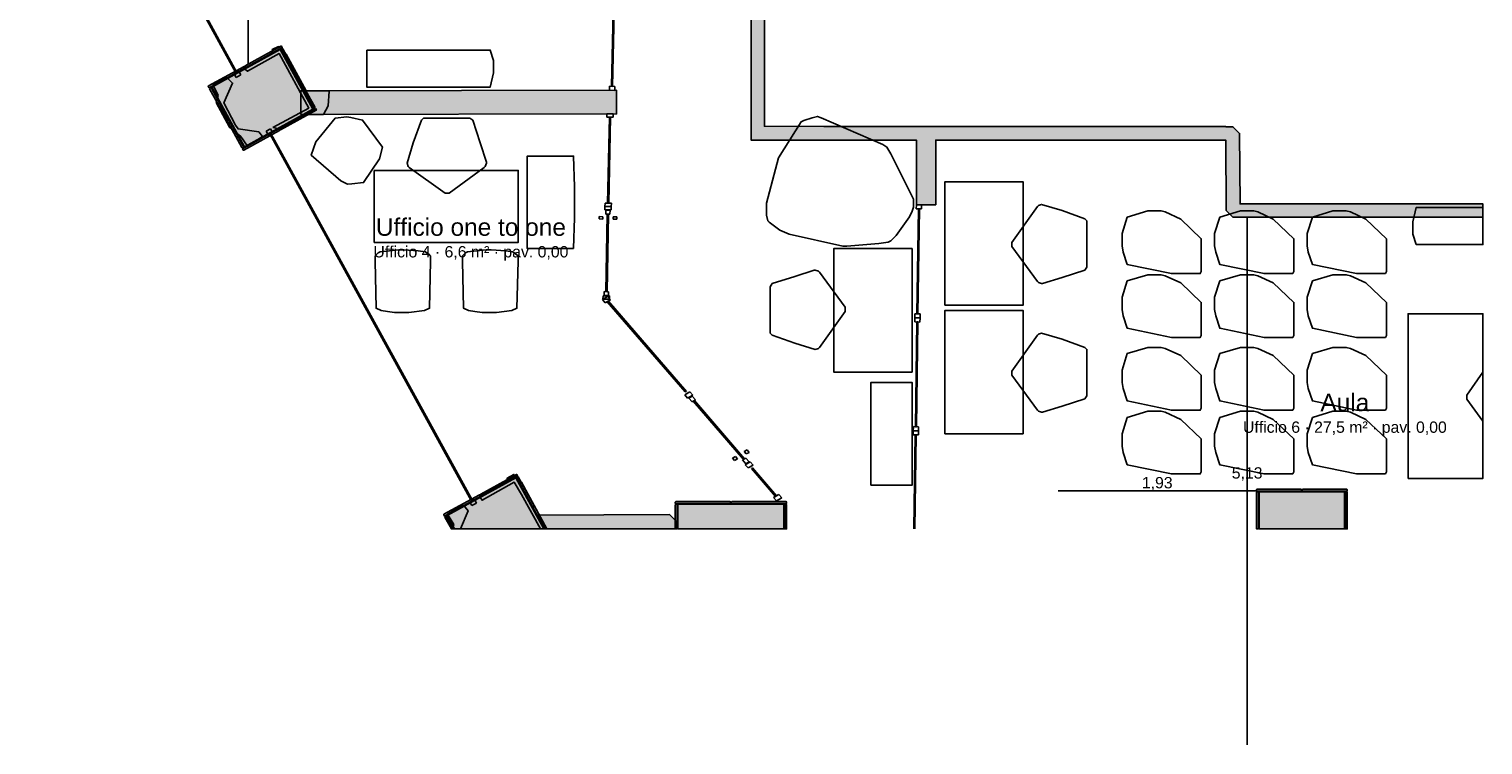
# Model space of a CAD drawing. Header units: millimetres. Extents: x -18533 to 137888, y -83624 to 7711.
# Tile 5 of 38: x -5783 to 8350, y -43124 to -36166. Entities that reach past the tile are written whole.
import ezdxf
from ezdxf.enums import TextEntityAlignment as Align

# ---------------------------------------------------------------- set-up
doc = ezdxf.new("R2010")
doc.units = ezdxf.units.MM
for name, color, linetype in [('A-ARREDI', 9, 'Continuous'), ('A-MISURE', 40, 'Continuous'), ('A-MURI-ESISTENTI', 7, 'Continuous'), ('A-MURI-NUOVI', 40, 'Continuous'), ('A-PARETI-VETRATE', 5, 'Continuous'), ('A-PILASTRI', 8, 'Continuous'), ('A-TESTI', 7, 'Continuous'), ('A-VETRINE', 4, 'Continuous')]:
    doc.layers.add(name, color=color, linetype=linetype)
doc.styles.add('VISIO', font='arial.ttf')

msp = doc.modelspace()

# ---------------------------------------------------------------- hatches: boundary and pattern name
at = {"layer": 'A-MURI-ESISTENTI'}
for points in [[(1680, -28615), (1680, -28620), (1675, -28620), (1675, -32950), (1610, -33015), (1530, -33016), (1530, -33015), (1255, -33020), (1255, -34570), (1365, -34580), (1365, -37110), (1942, -37111), (2843, -37111), (3030, -37111), (5850, -37111), (5850, -37115), (5920, -37115), (5985, -37180), (5990, -37865), (8350, -37865), (8350, -37995), (5920, -37995), (5855, -37930), (5850, -37245), (3030, -37245), (3030, -37873), (2843, -37873), (2843, -37245), (1235, -37245), (1235, -37111), (1235, -28250), (1300, -28185), (2550, -28185), (2555, -28090), (2620, -28025), (2720, -28025), (2785, -28090), (2790, -28185), (5650, -28185), (5650, -28615), (1680, -28615)], [(-3413, -37122), (-3065, -36933), (-3353, -36404), (-3660, -36575), (-3695, -36550), (-3460, -36425), (-3415, -36390), (-3420, -36365), (-3360, -36335), (-3285, -36410), (-3090, -36765), (-2865, -36770), (-2875, -36910), (-2920, -36995), (-3100, -36995), (-3350, -37135), (-3413, -37122)], [(-3725, -37210), (-3835, -37120), (-3965, -36880), (-3945, -36810), (-3995, -36710), (-3860, -36635), (-3805, -36690), (-3891, -36882), (-3775, -37100), (-3751, -37136), (-3550, -37165), (-3515, -37210), (-3660, -37305), (-3725, -37210)], [(-995, -40690), (-1067, -40570), (-1380, -40745), (-1405, -40710), (-1130, -40565), (-1135, -40530), (-1070, -40495), (-995, -40570), (-750, -41025), (-813, -41025), (-995, -40690)], [(-1655, -40980), (-1715, -40880), (-1560, -40795), (-1515, -40850), (-1590, -41025), (-1670, -41025), (-1655, -40980)]]:
    msp.add_hatch(color=7, dxfattribs=at).paths.add_polyline_path(points)
at = {"layer": 'A-MURI-NUOVI'}
for points in [[(-3142, -36997), (-3142, -36765), (-3085, -36765), (-73, -36758), (-72, -36990), (-3142, -36997)], [(-835, -40890), (441, -40884), (506, -40950), (506, -41025), (-760, -41025), (-835, -40890)]]:
    msp.add_hatch(color=40, dxfattribs=at).paths.add_polyline_path(points)
at = {"layer": 'A-PILASTRI'}
for points in [[(-3690, -37309), (-4007, -36731), (-3341, -36365), (-3024, -36943), (-3690, -37309)], [(-3676, -36539), (-3682, -36527), (-3681, -36522), (-3335, -36331), (-3329, -36333), (-3322, -36345), (-3676, -36539)], [(-3334, -36361), (-3322, -36354), (-3317, -36356), (-3163, -36635), (-3165, -36641), (-3177, -36647), (-3334, -36361)], [(-4034, -36736), (-4041, -36724), (-4039, -36718), (-3693, -36528), (-3688, -36530), (-3681, -36542), (-4034, -36736)], [(-3857, -37021), (-3869, -37028), (-3875, -37026), (-4028, -36747), (-4027, -36741), (-4014, -36734), (-3857, -37021)], [(-3174, -36653), (-3162, -36646), (-3156, -36648), (-3003, -36927), (-3004, -36932), (-3016, -36939), (-3174, -36653)], [(-3697, -37313), (-3709, -37320), (-3714, -37318), (-3868, -37038), (-3866, -37033), (-3854, -37026), (-3697, -37313)], [(-2997, -36938), (-2990, -36950), (-2992, -36955), (-3338, -37146), (-3343, -37144), (-3350, -37132), (-2997, -36938)], [(-3355, -37135), (-3349, -37147), (-3350, -37152), (-3696, -37342), (-3702, -37341), (-3708, -37329), (-3355, -37135)], [(-1719, -40894), (-1052, -40528), (-780, -41025), (-1647, -41025), (-1719, -40894)], [(-1387, -40703), (-1394, -40690), (-1392, -40685), (-1046, -40495), (-1040, -40496), (-1034, -40509), (-1387, -40703)], [(-1046, -40524), (-1033, -40518), (-1028, -40519), (-874, -40799), (-876, -40804), (-888, -40811), (-1046, -40524)], [(-1745, -40900), (-1752, -40887), (-1750, -40882), (-1404, -40692), (-1399, -40693), (-1392, -40706), (-1745, -40900)], [(6149, -40657), (6149, -40643), (6153, -40639), (6583, -40639), (6587, -40643), (6587, -40657), (6149, -40657)], [(6167, -41025), (6149, -41025), (6149, -40669), (6153, -40665), (6167, -40665), (6167, -41025)], [(6175, -40665), (7005, -40665), (7005, -41025), (6175, -41025), (6175, -40665)], [(6593, -40657), (6593, -40643), (6597, -40639), (7027, -40639), (7031, -40643), (7031, -40657), (6593, -40657)], [(7013, -40665), (7027, -40665), (7031, -40669), (7031, -41025), (7013, -41025), (7013, -40665)], [(-885, -40816), (-873, -40810), (-868, -40811), (-750, -41025), (-771, -41025), (-885, -40816)], [(499, -40777), (499, -40763), (503, -40759), (1033, -40759), (1037, -40763), (1037, -40777), (499, -40777)], [(517, -41025), (499, -41025), (499, -40789), (503, -40785), (517, -40785), (517, -41025)], [(525, -40785), (1555, -40785), (1555, -41025), (525, -41025), (525, -40785)], [(1043, -40777), (1043, -40763), (1047, -40759), (1577, -40759), (1581, -40763), (1581, -40777), (1043, -40777)], [(1563, -40785), (1577, -40785), (1581, -40789), (1581, -41025), (1563, -41025), (1563, -40785)], [(-1656, -41025), (-1677, -41025), (-1740, -40910), (-1738, -40905), (-1726, -40898), (-1656, -41025)]]:
    msp.add_hatch(color=8, dxfattribs=at).paths.add_polyline_path(points)

# ---------------------------------------------------------------- linework, layer by layer
at = {"layer": 'A-ARREDI'}
for points in [[(-2500, -36370), (-1300, -36370), (-1270, -36470), (-1270, -36590), (-1300, -36730), (-2500, -36730), (-2500, -36370)], [(-2500, -36370), (-1300, -36370), (-1270, -36470), (-1270, -36590), (-1300, -36730), (-2500, -36730), (-2500, -36370)], [(-2377, -37428), (-2532, -37658), (-2647, -37670), (-2687, -37673), (-2754, -37640), (-3042, -37390), (-2996, -37260), (-2809, -37032), (-2693, -37020), (-2655, -37026), (-2541, -37050), (-2349, -37313), (-2377, -37428)], [(-2377, -37428), (-2532, -37658), (-2647, -37670), (-2687, -37673), (-2754, -37640), (-3042, -37390), (-2996, -37260), (-2809, -37032), (-2693, -37020), (-2655, -37026), (-2541, -37050), (-2349, -37313), (-2377, -37428)], [(1606, -38158), (1516, -38119), (1412, -38041), (1398, -38028), (1386, -37976), (1386, -37859), (1502, -37417), (1724, -37066), (1750, -37053), (1828, -37027), (1880, -37014), (1918, -37027), (2516, -37287), (2556, -37313), (2594, -37378), (2816, -37820), (2816, -37898), (2802, -37937), (2776, -37989), (2646, -38171), (2594, -38223), (2568, -38236), (2478, -38249), (2166, -38275), (2126, -38275), (1606, -38158)], [(1606, -38158), (1516, -38119), (1412, -38041), (1398, -38028), (1386, -37976), (1386, -37859), (1502, -37417), (1724, -37066), (1750, -37053), (1828, -37027), (1880, -37014), (1918, -37027), (2516, -37287), (2556, -37313), (2594, -37378), (2816, -37820), (2816, -37898), (2802, -37937), (2776, -37989), (2646, -38171), (2594, -38223), (2568, -38236), (2478, -38249), (2166, -38275), (2126, -38275), (1606, -38158)], [(-1468, -37050), (-1398, -37270), (-1338, -37460), (-1338, -37470), (-1348, -37500), (-1358, -37510), (-1698, -37760), (-1738, -37760), (-2088, -37510), (-2098, -37500), (-2108, -37470), (-2048, -37270), (-1968, -37050), (-1948, -37030), (-1498, -37030), (-1468, -37050)], [(-1468, -37050), (-1398, -37270), (-1338, -37460), (-1338, -37470), (-1348, -37500), (-1358, -37510), (-1698, -37760), (-1738, -37760), (-2088, -37510), (-2098, -37500), (-2108, -37470), (-2048, -37270), (-1968, -37050), (-1948, -37030), (-1498, -37030), (-1468, -37050)], [(-490, -38300), (-940, -38300), (-940, -37400), (-490, -37400), (-480, -37700), (-480, -38000), (-490, -38300)], [(-490, -38300), (-940, -38300), (-940, -37400), (-490, -37400), (-480, -37700), (-480, -38000), (-490, -38300)], [(-2428, -37540), (-1028, -37540), (-1028, -38240), (-2428, -38240), (-2428, -37540)], [(-2428, -37540), (-1028, -37540), (-1028, -38240), (-2428, -38240), (-2428, -37540)], [(3120, -38850), (3120, -37650), (3880, -37650), (3880, -38850), (3120, -38850)], [(3120, -38850), (3120, -37650), (3880, -37650), (3880, -38850), (3120, -38850)], [(4480, -38510), (4260, -38580), (4070, -38640), (4060, -38640), (4030, -38630), (4020, -38620), (3770, -38280), (3770, -38240), (4020, -37890), (4030, -37880), (4060, -37870), (4260, -37930), (4480, -38010), (4500, -38030), (4500, -38480), (4480, -38510)], [(4480, -38510), (4260, -38580), (4070, -38640), (4060, -38640), (4030, -38630), (4020, -38620), (3770, -38280), (3770, -38240), (4020, -37890), (4030, -37880), (4060, -37870), (4260, -37930), (4480, -38010), (4500, -38030), (4500, -38480), (4480, -38510)], [(4892, -37993), (5092, -37933), (5222, -37933), (5262, -37943), (5412, -38013), (5612, -38203), (5612, -38523), (5602, -38543), (5322, -38543), (4892, -38453), (4852, -38333), (4842, -38273), (4842, -38153), (4892, -37993)], [(4892, -37993), (5092, -37933), (5222, -37933), (5262, -37943), (5412, -38013), (5612, -38203), (5612, -38523), (5602, -38543), (5322, -38543), (4892, -38453), (4852, -38333), (4842, -38273), (4842, -38153), (4892, -37993)], [(5792, -37993), (5992, -37933), (6122, -37933), (6162, -37943), (6312, -38013), (6512, -38203), (6512, -38523), (6502, -38543), (6222, -38543), (5792, -38453), (5752, -38333), (5742, -38273), (5742, -38153), (5792, -37993)], [(5792, -37993), (5992, -37933), (6122, -37933), (6162, -37943), (6312, -38013), (6512, -38203), (6512, -38523), (6502, -38543), (6222, -38543), (5792, -38453), (5752, -38333), (5742, -38273), (5742, -38153), (5792, -37993)], [(6692, -37993), (6892, -37933), (7022, -37933), (7062, -37943), (7212, -38013), (7412, -38203), (7412, -38523), (7402, -38543), (7122, -38543), (6692, -38453), (6652, -38333), (6642, -38273), (6642, -38153), (6692, -37993)], [(6692, -37993), (6892, -37933), (7022, -37933), (7062, -37943), (7212, -38013), (7412, -38203), (7412, -38523), (7402, -38543), (7122, -38543), (6692, -38453), (6652, -38333), (6642, -38273), (6642, -38153), (6692, -37993)], [(7700, -38260), (7670, -38160), (7670, -38040), (7700, -37900), (8350, -37900), (8350, -38260), (7700, -38260)], [(7700, -38260), (7670, -38160), (7670, -38040), (7700, -37900), (8350, -37900), (8350, -38260), (7700, -38260)], [(2800, -38300), (2800, -39500), (2040, -39500), (2040, -38300), (2800, -38300)], [(2800, -38300), (2800, -39500), (2040, -39500), (2040, -38300), (2800, -38300)], [(-2300, -38910), (-2360, -38900), (-2410, -38880), (-2420, -38420), (-2420, -38370), (-2390, -38340), (-2370, -38330), (-2190, -38310), (-2140, -38310), (-2000, -38320), (-1930, -38330), (-1880, -38370), (-1880, -38420), (-1890, -38880), (-1940, -38900), (-2090, -38920), (-2230, -38920), (-2300, -38910)], [(-2300, -38910), (-2360, -38900), (-2410, -38880), (-2420, -38420), (-2420, -38370), (-2390, -38340), (-2370, -38330), (-2190, -38310), (-2140, -38310), (-2000, -38320), (-1930, -38330), (-1880, -38370), (-1880, -38420), (-1890, -38880), (-1940, -38900), (-2090, -38920), (-2230, -38920), (-2300, -38910)], [(-1450, -38910), (-1510, -38900), (-1560, -38880), (-1570, -38420), (-1570, -38370), (-1540, -38340), (-1520, -38330), (-1340, -38310), (-1290, -38310), (-1150, -38320), (-1080, -38330), (-1030, -38370), (-1030, -38420), (-1040, -38880), (-1090, -38900), (-1240, -38920), (-1380, -38920), (-1450, -38910)], [(-1450, -38910), (-1510, -38900), (-1560, -38880), (-1570, -38420), (-1570, -38370), (-1540, -38340), (-1520, -38330), (-1340, -38310), (-1290, -38310), (-1150, -38320), (-1080, -38330), (-1030, -38370), (-1030, -38420), (-1040, -38880), (-1090, -38900), (-1240, -38920), (-1380, -38920), (-1450, -38910)], [(1440, -38640), (1660, -38570), (1850, -38510), (1860, -38510), (1890, -38520), (1900, -38530), (2150, -38870), (2150, -38910), (1900, -39260), (1890, -39270), (1860, -39280), (1660, -39220), (1440, -39140), (1420, -39120), (1420, -38670), (1440, -38640)], [(1440, -38640), (1660, -38570), (1850, -38510), (1860, -38510), (1890, -38520), (1900, -38530), (2150, -38870), (2150, -38910), (1900, -39260), (1890, -39270), (1860, -39280), (1660, -39220), (1440, -39140), (1420, -39120), (1420, -38670), (1440, -38640)], [(4892, -38613), (5092, -38553), (5222, -38553), (5262, -38563), (5412, -38633), (5612, -38823), (5612, -39143), (5602, -39163), (5322, -39163), (4892, -39073), (4852, -38953), (4842, -38893), (4842, -38773), (4892, -38613)], [(4892, -38613), (5092, -38553), (5222, -38553), (5262, -38563), (5412, -38633), (5612, -38823), (5612, -39143), (5602, -39163), (5322, -39163), (4892, -39073), (4852, -38953), (4842, -38893), (4842, -38773), (4892, -38613)], [(5792, -38613), (5992, -38553), (6122, -38553), (6162, -38563), (6312, -38633), (6512, -38823), (6512, -39143), (6502, -39163), (6222, -39163), (5792, -39073), (5752, -38953), (5742, -38893), (5742, -38773), (5792, -38613)], [(5792, -38613), (5992, -38553), (6122, -38553), (6162, -38563), (6312, -38633), (6512, -38823), (6512, -39143), (6502, -39163), (6222, -39163), (5792, -39073), (5752, -38953), (5742, -38893), (5742, -38773), (5792, -38613)], [(6692, -38613), (6892, -38553), (7022, -38553), (7062, -38563), (7212, -38633), (7412, -38823), (7412, -39143), (7402, -39163), (7122, -39163), (6692, -39073), (6652, -38953), (6642, -38893), (6642, -38773), (6692, -38613)], [(6692, -38613), (6892, -38553), (7022, -38553), (7062, -38563), (7212, -38633), (7412, -38823), (7412, -39143), (7402, -39163), (7122, -39163), (6692, -39073), (6652, -38953), (6642, -38893), (6642, -38773), (6692, -38613)], [(3120, -40100), (3120, -38900), (3880, -38900), (3880, -40100), (3120, -40100)], [(3120, -40100), (3120, -38900), (3880, -38900), (3880, -40100), (3120, -40100)], [(7622, -40533), (7622, -38933), (8350, -38933), (8350, -40533), (7622, -40533)], [(7622, -40533), (7622, -38933), (8350, -38933), (8350, -40533), (7622, -40533)], [(4480, -39760), (4260, -39830), (4070, -39890), (4060, -39890), (4030, -39880), (4020, -39870), (3770, -39530), (3770, -39490), (4020, -39140), (4030, -39130), (4060, -39120), (4260, -39180), (4480, -39260), (4500, -39280), (4500, -39730), (4480, -39760)], [(4480, -39760), (4260, -39830), (4070, -39890), (4060, -39890), (4030, -39880), (4020, -39870), (3770, -39530), (3770, -39490), (4020, -39140), (4030, -39130), (4060, -39120), (4260, -39180), (4480, -39260), (4500, -39280), (4500, -39730), (4480, -39760)], [(4892, -39320), (5092, -39260), (5222, -39260), (5262, -39270), (5412, -39340), (5612, -39530), (5612, -39850), (5602, -39870), (5322, -39870), (4892, -39780), (4852, -39660), (4842, -39600), (4842, -39480), (4892, -39320)], [(4892, -39320), (5092, -39260), (5222, -39260), (5262, -39270), (5412, -39340), (5612, -39530), (5612, -39850), (5602, -39870), (5322, -39870), (4892, -39780), (4852, -39660), (4842, -39600), (4842, -39480), (4892, -39320)], [(5792, -39320), (5992, -39260), (6122, -39260), (6162, -39270), (6312, -39340), (6512, -39530), (6512, -39850), (6502, -39870), (6222, -39870), (5792, -39780), (5752, -39660), (5742, -39600), (5742, -39480), (5792, -39320)], [(5792, -39320), (5992, -39260), (6122, -39260), (6162, -39270), (6312, -39340), (6512, -39530), (6512, -39850), (6502, -39870), (6222, -39870), (5792, -39780), (5752, -39660), (5742, -39600), (5742, -39480), (5792, -39320)], [(6692, -39320), (6892, -39260), (7022, -39260), (7062, -39270), (7212, -39340), (7412, -39530), (7412, -39850), (7402, -39870), (7122, -39870), (6692, -39780), (6652, -39660), (6642, -39600), (6642, -39480), (6692, -39320)], [(6692, -39320), (6892, -39260), (7022, -39260), (7062, -39270), (7212, -39340), (7412, -39530), (7412, -39850), (7402, -39870), (7122, -39870), (6692, -39780), (6652, -39660), (6642, -39600), (6642, -39480), (6692, -39320)], [(8192, -39763), (8192, -39723), (8350, -39502), (8350, -39977), (8192, -39763)], [(8192, -39763), (8192, -39723), (8350, -39502), (8350, -39977), (8192, -39763)], [(2400, -40600), (2400, -39600), (2800, -39600), (2800, -40600), (2400, -40600)], [(2400, -40600), (2400, -39600), (2800, -39600), (2800, -40600), (2400, -40600)], [(4892, -39940), (5092, -39880), (5222, -39880), (5262, -39890), (5412, -39960), (5612, -40150), (5612, -40470), (5602, -40490), (5322, -40490), (4892, -40400), (4852, -40280), (4842, -40220), (4842, -40100), (4892, -39940)], [(4892, -39940), (5092, -39880), (5222, -39880), (5262, -39890), (5412, -39960), (5612, -40150), (5612, -40470), (5602, -40490), (5322, -40490), (4892, -40400), (4852, -40280), (4842, -40220), (4842, -40100), (4892, -39940)], [(5792, -39940), (5992, -39880), (6122, -39880), (6162, -39890), (6312, -39960), (6512, -40150), (6512, -40470), (6502, -40490), (6222, -40490), (5792, -40400), (5752, -40280), (5742, -40220), (5742, -40100), (5792, -39940)], [(5792, -39940), (5992, -39880), (6122, -39880), (6162, -39890), (6312, -39960), (6512, -40150), (6512, -40470), (6502, -40490), (6222, -40490), (5792, -40400), (5752, -40280), (5742, -40220), (5742, -40100), (5792, -39940)], [(6692, -39940), (6892, -39880), (7022, -39880), (7062, -39890), (7212, -39960), (7412, -40150), (7412, -40470), (7402, -40490), (7122, -40490), (6692, -40400), (6652, -40280), (6642, -40220), (6642, -40100), (6692, -39940)], [(6692, -39940), (6892, -39880), (7022, -39880), (7062, -39890), (7212, -39960), (7412, -40150), (7412, -40470), (7402, -40490), (7122, -40490), (6692, -40400), (6652, -40280), (6642, -40220), (6642, -40100), (6692, -39940)]]:
    msp.add_lwpolyline(points, close=True, dxfattribs=at)
at = {"layer": 'A-MISURE'}
for p, q in [((-3652, -36505), (-3652, -32982)), ((6058, -43124), (6058, -37996)), ((4220, -40655), (6148, -40655))]:
    msp.add_line(p, q, dxfattribs=at)
at = {"layer": 'A-MURI-ESISTENTI'}
msp.add_lwpolyline([(1365, -34580), (1365, -37110), (1942, -37111), (2843, -37111), (3030, -37111), (5850, -37111), (5850, -37115), (5920, -37115), (5985, -37180), (5990, -37865), (8350, -37865), (8350, -37995), (5920, -37995), (5855, -37930), (5850, -37245), (3030, -37245), (3030, -37873), (2843, -37873), (2843, -37245), (1235, -37245), (1235, -37111), (1235, -28250)], dxfattribs=at)
for points in [[(-3413, -37122), (-3065, -36933), (-3353, -36404), (-3660, -36575), (-3695, -36550), (-3460, -36425), (-3415, -36390), (-3420, -36365), (-3360, -36335), (-3285, -36410), (-3090, -36765), (-2865, -36770), (-2875, -36910), (-2920, -36995), (-3100, -36995), (-3350, -37135), (-3413, -37122)], [(-3725, -37210), (-3835, -37120), (-3965, -36880), (-3945, -36810), (-3995, -36710), (-3860, -36635), (-3805, -36690), (-3891, -36882), (-3775, -37100), (-3751, -37136), (-3550, -37165), (-3515, -37210), (-3660, -37305), (-3725, -37210)], [(-995, -40690), (-1067, -40570), (-1380, -40745), (-1405, -40710), (-1130, -40565), (-1135, -40530), (-1070, -40495), (-995, -40570), (-750, -41025), (-813, -41025), (-995, -40690)], [(-1655, -40980), (-1715, -40880), (-1560, -40795), (-1515, -40850), (-1590, -41025), (-1670, -41025), (-1655, -40980)]]:
    msp.add_lwpolyline(points, close=True, dxfattribs=at)
at = {"layer": 'A-MURI-NUOVI'}
for points in [[(-3142, -36997), (-3142, -36765), (-3085, -36765), (-73, -36758), (-72, -36990), (-3142, -36997)], [(-835, -40890), (441, -40884), (506, -40950), (506, -41025), (-760, -41025), (-835, -40890)]]:
    msp.add_lwpolyline(points, close=True, dxfattribs=at)
at = {"layer": 'A-PARETI-VETRATE'}
for p, q in [((-120, -36722), (-56, -33457)), ((-110, -36723), (-46, -33457)), ((-140, -36722), (-90, -36723)), ((-140, -36760), (-140, -36722)), ((-120, -36722), (-110, -36723)), ((-90, -36761), (-90, -36723)), ((-140, -36760), (-90, -36761)), ((-167, -37023), (-166, -36990)), ((-167, -37023), (-105, -37023)), ((-166, -36990), (-104, -36990)), ((-160, -37858), (-142, -37023)), ((-147, -37858), (-130, -37023)), ((-142, -37023), (-130, -37023)), ((-105, -37023), (-104, -36990)), ((-185, -37891), (-184, -37858)), ((-184, -37858), (-122, -37858)), ((-160, -37858), (-147, -37858)), ((-123, -37891), (-122, -37858)), ((2842, -37913), (2843, -37873)), ((2843, -37873), (2893, -37874)), ((2892, -37914), (2893, -37874)), ((-242, -37988), (-207, -37989)), ((-242, -38011), (-242, -37988)), ((-242, -38011), (-207, -38012)), ((-207, -38012), (-207, -37989)), ((-186, -37923), (-185, -37891)), ((-186, -37923), (-124, -37924)), ((-185, -37891), (-123, -37891)), ((-185, -37891), (-123, -37891)), ((-177, -38718), (-162, -37964)), ((-175, -37927), (-135, -37927)), ((-175, -37964), (-175, -37927)), ((-175, -37964), (-136, -37964)), ((-165, -38719), (-149, -37964)), ((-162, -37964), (-149, -37964)), ((-136, -37964), (-135, -37927)), ((-124, -37924), (-123, -37891)), ((-106, -38013), (-105, -37990)), ((-106, -38013), (-71, -38013)), ((-105, -37990), (-70, -37990)), ((-71, -38013), (-70, -37990)), ((2842, -37913), (2892, -37914)), ((2848, -38932), (2862, -37914)), ((2858, -38932), (2872, -37914)), ((2862, -37914), (2872, -37914)), ((-192, -38755), (-191, -38718)), ((-191, -38718), (-151, -38719)), ((-177, -38718), (-165, -38719)), ((-152, -38756), (-151, -38719)), ((-210, -38795), (-160, -38766)), ((-182, -38828), (-210, -38795)), ((-204, -38791), (-203, -38758)), ((-204, -38791), (-142, -38792)), ((-203, -38758), (-141, -38759)), ((-192, -38755), (-152, -38756)), ((-182, -38828), (-131, -38799)), ((-162, -38816), (-152, -38811)), ((596, -39693), (-162, -38816)), ((-131, -38799), (-160, -38766)), ((607, -39688), (-152, -38811)), ((-142, -38792), (-141, -38759)), ((2827, -39012), (2828, -38972)), ((2828, -38972), (2828, -38932)), ((2828, -38932), (2878, -38933)), ((2828, -38972), (2878, -38973)), ((2828, -38972), (2878, -38973)), ((2848, -38932), (2858, -38932)), ((2877, -39013), (2878, -38973)), ((2878, -38973), (2878, -38933)), ((2827, -39012), (2877, -39013)), ((2833, -40031), (2847, -39012)), ((2843, -40031), (2857, -39012)), ((2847, -39012), (2857, -39012)), ((590, -39721), (641, -39692)), ((596, -39693), (607, -39688)), ((670, -39725), (641, -39692)), ((619, -39754), (590, -39721)), ((619, -39754), (670, -39725)), ((631, -39752), (663, -39734)), ((663, -39789), (631, -39752)), ((695, -39771), (663, -39734)), ((663, -39789), (695, -39771)), ((674, -39783), (684, -39777)), ((1163, -40348), (674, -39783)), ((1173, -40342), (684, -39777)), ((2812, -40070), (2813, -40030)), ((2812, -40110), (2812, -40070)), ((2812, -40070), (2862, -40071)), ((2812, -40070), (2862, -40071)), ((2812, -40110), (2862, -40111)), ((2813, -40030), (2863, -40031)), ((2819, -41025), (2832, -40111)), ((2829, -41025), (2842, -40111)), ((2832, -40111), (2842, -40111)), ((2833, -40031), (2843, -40031)), ((2862, -40071), (2863, -40031)), ((2862, -40111), (2862, -40071)), ((1168, -40273), (1196, -40257)), ((1188, -40296), (1168, -40273)), ((1216, -40280), (1196, -40257)), ((1056, -40336), (1084, -40320)), ((1076, -40359), (1056, -40336)), ((1076, -40359), (1104, -40343)), ((1104, -40343), (1084, -40320)), ((1152, -40354), (1184, -40336)), ((1184, -40391), (1152, -40354)), ((1163, -40348), (1173, -40342)), ((1177, -40400), (1228, -40371)), ((1206, -40432), (1177, -40400)), ((1216, -40373), (1184, -40336)), ((1184, -40391), (1216, -40373)), ((1188, -40296), (1216, -40280)), ((1206, -40432), (1256, -40404)), ((1256, -40404), (1228, -40371)), ((1240, -40438), (1250, -40432)), ((1474, -40708), (1240, -40438)), ((1484, -40702), (1250, -40432)), ((1454, -40719), (1504, -40690)), ((1474, -40708), (1484, -40702)), ((1533, -40723), (1504, -40690)), ((1482, -40752), (1454, -40719)), ((1482, -40752), (1533, -40723))]:
    msp.add_line(p, q, dxfattribs=at)
at = {"layer": 'A-PILASTRI'}
for points in [[(-3690, -37309), (-4007, -36731), (-3341, -36365), (-3024, -36943), (-3690, -37309)], [(-3676, -36539), (-3682, -36527), (-3681, -36522), (-3335, -36331), (-3329, -36333), (-3322, -36345), (-3676, -36539)], [(-3334, -36361), (-3322, -36354), (-3317, -36356), (-3163, -36635), (-3165, -36641), (-3177, -36647), (-3334, -36361)], [(-4034, -36736), (-4041, -36724), (-4039, -36718), (-3693, -36528), (-3688, -36530), (-3681, -36542), (-4034, -36736)], [(-3857, -37021), (-3869, -37028), (-3875, -37026), (-4028, -36747), (-4027, -36741), (-4014, -36734), (-3857, -37021)], [(-3174, -36653), (-3162, -36646), (-3156, -36648), (-3003, -36927), (-3004, -36932), (-3016, -36939), (-3174, -36653)], [(-3697, -37313), (-3709, -37320), (-3714, -37318), (-3868, -37038), (-3866, -37033), (-3854, -37026), (-3697, -37313)], [(-2997, -36938), (-2990, -36950), (-2992, -36955), (-3338, -37146), (-3343, -37144), (-3350, -37132), (-2997, -36938)], [(-3355, -37135), (-3349, -37147), (-3350, -37152), (-3696, -37342), (-3702, -37341), (-3708, -37329), (-3355, -37135)], [(-1719, -40894), (-1052, -40528), (-780, -41025), (-1647, -41025), (-1719, -40894)], [(-1387, -40703), (-1394, -40690), (-1392, -40685), (-1046, -40495), (-1040, -40496), (-1034, -40509), (-1387, -40703)], [(-1046, -40524), (-1033, -40518), (-1028, -40519), (-874, -40799), (-876, -40804), (-888, -40811), (-1046, -40524)], [(-1745, -40900), (-1752, -40887), (-1750, -40882), (-1404, -40692), (-1399, -40693), (-1392, -40706), (-1745, -40900)], [(6149, -40657), (6149, -40643), (6153, -40639), (6583, -40639), (6587, -40643), (6587, -40657), (6149, -40657)], [(6167, -41025), (6149, -41025), (6149, -40669), (6153, -40665), (6167, -40665), (6167, -41025)], [(6175, -40665), (7005, -40665), (7005, -41025), (6175, -41025), (6175, -40665)], [(6593, -40657), (6593, -40643), (6597, -40639), (7027, -40639), (7031, -40643), (7031, -40657), (6593, -40657)], [(7013, -40665), (7027, -40665), (7031, -40669), (7031, -41025), (7013, -41025), (7013, -40665)], [(-885, -40816), (-873, -40810), (-868, -40811), (-750, -41025), (-771, -41025), (-885, -40816)], [(499, -40777), (499, -40763), (503, -40759), (1033, -40759), (1037, -40763), (1037, -40777), (499, -40777)], [(517, -41025), (499, -41025), (499, -40789), (503, -40785), (517, -40785), (517, -41025)], [(525, -40785), (1555, -40785), (1555, -41025), (525, -41025), (525, -40785)], [(1043, -40777), (1043, -40763), (1047, -40759), (1577, -40759), (1581, -40763), (1581, -40777), (1043, -40777)], [(1563, -40785), (1577, -40785), (1581, -40789), (1581, -41025), (1563, -41025), (1563, -40785)], [(-1656, -41025), (-1677, -41025), (-1740, -40910), (-1738, -40905), (-1726, -40898), (-1656, -41025)]]:
    msp.add_lwpolyline(points, close=True, dxfattribs=at)
at = {"layer": 'A-VETRINE'}
for p, q in [((-3772, -36590), (-5783, -32920)), ((-3763, -36586), (-5774, -32916)), ((-3789, -36600), (-3745, -36576)), ((-3770, -36635), (-3789, -36600)), ((-3772, -36590), (-3763, -36586)), ((-3726, -36611), (-3745, -36576)), ((-3770, -36635), (-3726, -36611)), ((-3479, -37158), (-3435, -37134)), ((-3460, -37193), (-3479, -37158)), ((-3460, -37193), (-3416, -37169)), ((-3416, -37169), (-3435, -37134)), ((-3442, -37183), (-3433, -37179)), ((-1481, -40753), (-3442, -37183)), ((-1472, -40749), (-3433, -37179)), ((-1498, -40763), (-1454, -40739)), ((-1479, -40798), (-1498, -40763)), ((-1481, -40753), (-1472, -40749)), ((-1479, -40798), (-1435, -40774)), ((-1435, -40774), (-1454, -40739))]:
    msp.add_line(p, q, dxfattribs=at)

# ---------------------------------------------------------------- texts
at = {"layer": 'A-MISURE', "style": 'VISIO'}
for s, p in [('1,93', (5184, -40575)), ('5,13', (6058, -40480))]:
    msp.add_text(s, height=110, dxfattribs=at).set_placement(p, align=Align.MIDDLE_CENTER)
at = {"layer": 'A-TESTI', "style": 'VISIO'}
for s, height, p in [('Ufficio one to one', 170, (-1488, -38090)), ('Ufficio 4 · 6,6 m² · pav. 0,00', 110, (-1488, -38330)), ('Aula', 170, (7008, -39795)), ('Ufficio 6 · 27,5 m² · pav. 0,00', 110, (7008, -40035))]:
    msp.add_text(s, height=height, dxfattribs=at).set_placement(p, align=Align.MIDDLE_CENTER)

doc.saveas('drawing.dxf')
